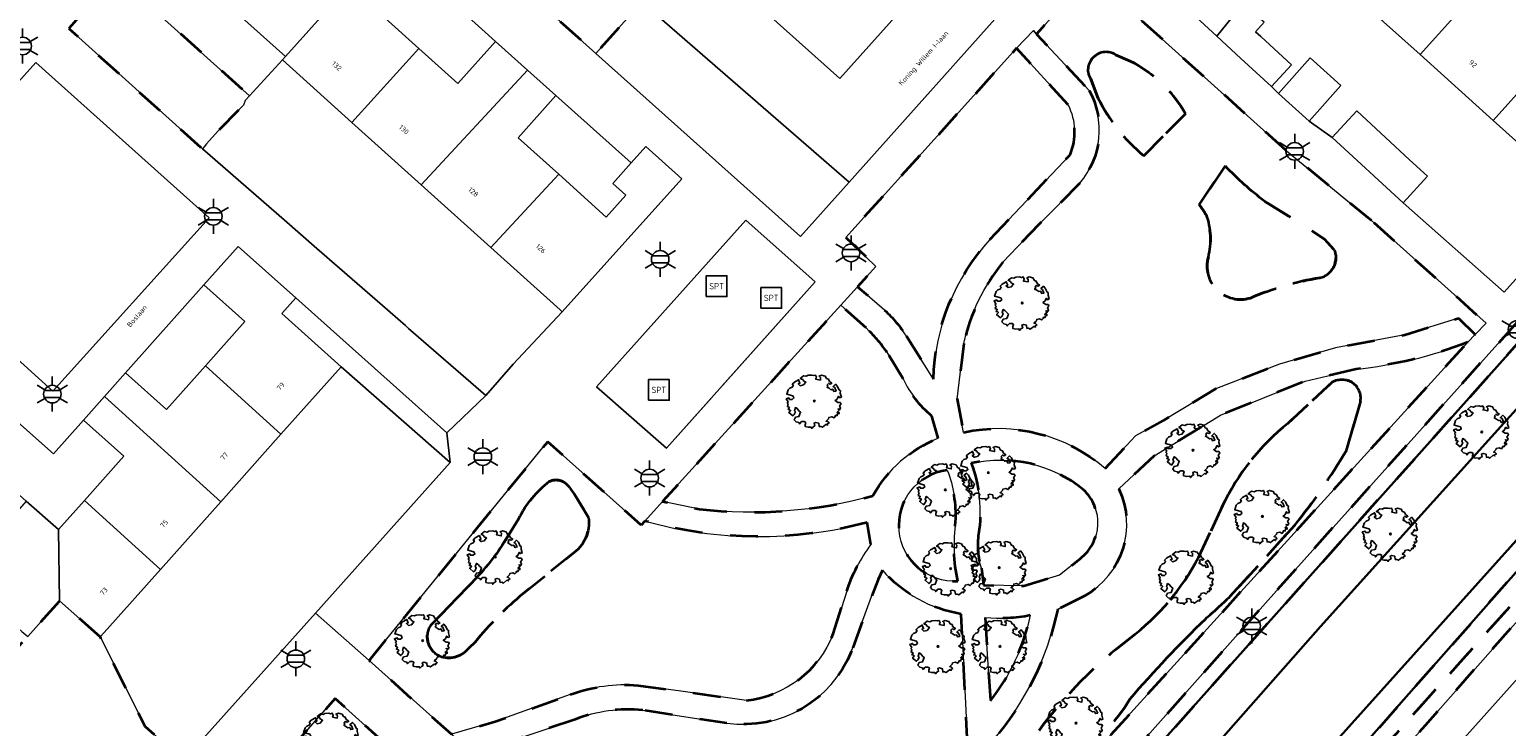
# Model space of a CAD drawing. Extents: x 105780 to 185197, y 477999 to 525027.
# Tile 220 of 256: x 108578 to 108685, y 479570 to 479620. Entities that reach past the tile are written whole.
import ezdxf
from ezdxf.enums import TextEntityAlignment as Align

# ---------------------------------------------------------------- set-up
doc = ezdxf.new("R2010")
doc.units = 0
doc.linetypes.add('XX-HIDDEN', pattern=[4, 2, -2])
for name, color, linetype, lineweight in [('B-GV-GR-BOOM-S', 252, 'Continuous', 25), ('B-GV-GR-MATERIAALGRENS-G', 252, 'XX-HIDDEN', 35), ('B-RO-IE-MEUBILAIR_WEGMEUBILAIR-S', 252, 'Continuous', 25), ('B-RO-IE-TERREINAFSCHEIDING_KUNSTMATIG_HEKWERK-G', 252, 'IE-TERREINAFSCHEIDING-KUNSTMATIG', 18), ('B-WE-GW-WATERGANG_SLOOT_INSTEEK-G', 252, 'Continuous', 30), ('B-XX-KG-KADASTRAAL_BEBOUWING-G', 252, 'Continuous', 20), ('B1-WE-OG-BEBOUWING-T18', 7, 'Continuous', 18), ('B1-WE-OG-TERREIN_ERF-GV', 252, 'Continuous', 18), ('B1-WE-OG-TOPOGRAFIE-T18', 10, 'Continuous', 18), ('B1-WE-VH-VERHARDING_ASFALT-GV', 252, 'Continuous', 18), ('B1-WE-VH-VERHARDING_BETONSTRAATSTEEN-GV', 252, 'Continuous', 18), ('B1-WE-VH-VERHARDING_TEGEL-GV', 252, 'Continuous', 18), ('B1-WE-VH-VERHARDING_TEGEL_RUBBER-GV', 252, 'Continuous', 18)]:
    doc.layers.add(name, color=color, linetype=linetype, lineweight=lineweight)
doc.styles.add('NLCS-ISO', font='NLCS-ISO.ttf')
doc.styles.add('NLCS-ISO-M200-T18', font='NLCS-ISO.ttf', dxfattribs={"height": 0.36})
doc.linetypes.add('IE-TERREINAFSCHEIDING-KUNSTMATIG', pattern='A,4,[82,NLCS.SHX,S=0.75,R=90,X=0,Y=0],4,-2', length=10)

# ---------------------------------------------------------------- blocks, each defined once
blk = doc.blocks.new('B-SIE-WEG_LICHTMAST-SO')
at = {"ltscale": 0.1}
for p, q in [((0, 1.27), (0, 2.53)), ((-1.1, 0.63), (-2.19, 1.27)), ((1.1, 0.63), (2.19, 1.27)), ((-1.1, -0.63), (-2.19, -1.27)), ((0, -1.27), (0, -2.53)), ((1.1, -0.63), (2.19, -1.27))]:
    blk.add_line(p, q, dxfattribs=at)
at = {"flags": 128}
for points in [[(-1.16, 0.5), (1.16, 0.5)], [(-1.16, -0.5), (1.16, -0.5)]]:
    blk.add_lwpolyline(points, dxfattribs=at)
at = {"ltscale": 0.1}
blk.add_circle((0, 0), 1.27, dxfattribs=at)
at = {"style": 'NLCS-ISO'}
blk.add_attdef('TYPE', text='', height=1.8, dxfattribs=at).set_placement((0, 2.53), align=Align.BOTTOM_CENTER)
blk = doc.blocks.new('SIE-WEG_SPEELTOESTEL-SO')
at = {"flags": 128}
blk.add_lwpolyline([(-0.75, -0.75), (0.75, -0.75), (0.75, 0.75), (-0.75, 0.75)], close=True, dxfattribs=at)
at = {"style": 'NLCS-ISO'}
blk.add_text('SPT', height=0.45, dxfattribs=at).set_placement((0, 0), align=Align.MIDDLE_CENTER)
blk = doc.blocks.new('B-SGR-BOOM_06')
at = {"linetype": 'Continuous', "flags": 128}
blk.add_lwpolyline([(1.08, 1.41), (1.01, 1.58), (0.88, 1.63), (0.78, 1.81), (0.51, 1.88), (0.34, 1.81), (0.44, 1.71), (0.43, 1.52), (0.09, 1.59), (0.14, 1.73), (0.07, 1.88), (-0.06, 1.84), (-0.19, 1.88), (-0.46, 1.86), (-0.6, 1.79), (-0.78, 1.83), (-1.02, 1.64), (-0.85, 1.56), (-0.8, 1.46), (-0.63, 1.37), (-0.8, 1.16), (-1.02, 1.11), (-1.17, 1.24), (-1.05, 1.29), (-1.15, 1.54), (-1.45, 1.37), (-1.6, 1.21), (-1.52, 1.14), (-1.6, 1.01), (-1.77, 0.94), (-1.89, 0.82), (-2, 0.49), (-1.55, 0.37), (-1.48, 0.22), (-1.6, 0.12), (-1.8, 0.12), (-1.84, 0.22), (-2.04, 0.15), (-1.9, -0.07), (-1.97, -0.15), (-1.89, -0.22), (-1.95, -0.4), (-1.81, -0.47), (-1.89, -0.62), (-1.77, -0.64), (-1.72, -0.68), (-1.85, -0.84), (-1.57, -1.07), (-1.47, -0.97), (-1.38, -0.79), (-1.45, -0.7), (-1.37, -0.47), (-1.25, -0.54), (-1.12, -0.7), (-1, -0.8), (-1.12, -1.12), (-1.37, -1.17), (-1.47, -1.36), (-1.33, -1.51), (-1.13, -1.56), (-1.11, -1.61), (-1.08, -1.66), (-0.93, -1.49), (-0.73, -1.49), (-0.63, -1.56), (-0.68, -1.71), (-0.68, -1.84), (-0.46, -1.89), (-0.24, -1.88), (-0.19, -1.98), (-0.09, -1.86), (0.04, -1.79), (-0.02, -1.6), (0.11, -1.56), (0.31, -1.61), (0.34, -1.84), (0.46, -1.83), (0.58, -1.89), (0.83, -1.69), (0.95, -1.74), (0.93, -1.66), (1.06, -1.59), (0.96, -1.49), (0.85, -1.46), (1.03, -1.29), (1.05, -1.19), (1.26, -1.14), (1.42, -1.22), (1.51, -1.12), (1.51, -1.05), (1.65, -1.05), (1.65, -0.95), (1.78, -0.91), (1.78, -0.82), (1.63, -0.82), (1.82, -0.64), (1.7, -0.57), (1.85, -0.62), (1.9, -0.5), (1.82, -0.37), (1.93, -0.18), (1.87, -0.1), (1.7, -0.1), (1.5, 0.03), (1.63, 0.12), (1.75, 0.34), (1.82, 0.24), (1.95, 0.29), (1.87, 0.57), (1.88, 0.75), (1.8, 0.79), (1.67, 1.06), (1.53, 1.21), (1.35, 1.04), (1.47, 0.97), (1.57, 0.72), (1.41, 0.69), (1.33, 0.85), (1.2, 0.82), (1.06, 0.92), (0.9, 1.01), (0.98, 1.07), (0.93, 1.17), (1.01, 1.27), (1.15, 1.22), (1.26, 1.29)], close=True, dxfattribs=at)
blk.add_circle((0, 0), 0.06)
at = {"style": 'NLCS-ISO'}
blk.add_attdef('SOORT', text='', height=0.3, dxfattribs=at).set_placement((0, -0.36), align=Align.TOP_CENTER)

msp = doc.modelspace()

# ---------------------------------------------------------------- linework, layer by layer
at = {"layer": 'B-GV-GR-MATERIAALGRENS-G', "flags": 128}
for points in [[(108622.114, 479622.724), (108618.507, 479625.902), (108615.2, 479622.218), (108619.458, 479618.407), (108622.344, 479621.619)], [(108675.595, 479606.318), (108669.443, 479611.351), (108655.233, 479624.13), (108651.355, 479619.806), (108655.159, 479615.725)], [(108653.626, 479614.674), (108649.909, 479618.789), (108637.975, 479605.581), (108637.536, 479605.099), (108639.729, 479602.999), (108638.396, 479601.531), (108640.34, 479599.841)], [(108658.134, 479617.855), (108657.069, 479618.311)], [(108657.069, 479618.311), (108658.134, 479617.855)], [(108655.242, 479616.618), (108655.814, 479615.155)], [(108655.814, 479615.155), (108655.242, 479616.618)], [(108659.106, 479611.008), (108662.128, 479614.03)], [(108662.128, 479614.03), (108659.106, 479611.008)], [(108647.974, 479604.938), (108653.774, 479611.076)], [(108664.988, 479610.282), (108663.123, 479607.459)], [(108663.123, 479607.459), (108664.988, 479610.282)], [(108654.489, 479609.028), (108651.529, 479606.043), (108648.918, 479603.318)], [(108672.902, 479604.165), (108672.195, 479604.96), (108670.854, 479605.85), (108667.879, 479607.699)], [(108667.879, 479607.699), (108670.854, 479605.85), (108672.195, 479604.96), (108672.902, 479604.165)], [(108656.317, 479588.382), (108658.522, 479590.748), (108660.534, 479591.861), (108664.372, 479594.181), (108668.94, 479595.932), (108672.974, 479597.106), (108678.008, 479598.051), (108681.899, 479599.245), (108683.093, 479598.071), (108683.883, 479598.886), (108675.595, 479606.318)], [(108639.01, 479598.547), (108637.178, 479600.19), (108624.281, 479585.986), (108626.948, 479585.451)], [(108641.942, 479597.948), (108643.894, 479594.854)], [(108646.953, 479560.644), (108642.61, 479555.078), (108643.407, 479554.368), (108644.01, 479555.045), (108648.997, 479560.637), (108650.645, 479562.446), (108682.551, 479597.512)], [(108646.079, 479597.428), (108645.608, 479593.399), (108646.063, 479590.999)], [(108641.697, 479594.867), (108640.522, 479596.789)], [(108674.472, 479595.567), (108670.782, 479594.697), (108664.664, 479592.251), (108659.852, 479589.289), (108657.312, 479586.911)], [(108669.534, 479591.649), (108672.767, 479594.644)], [(108672.767, 479594.644), (108669.534, 479591.649)], [(108674.795, 479593.255), (108673.781, 479589.688)], [(108673.781, 479589.688), (108674.795, 479593.255)], [(108644.234, 479590.568), (108643.781, 479592.168)], [(108623.006, 479584.582), (108622.733, 479584.281), (108615.981, 479590.313), (108615.618, 479589.913), (108603.04, 479574.492), (108608.995, 479569.166), (108612.161, 479570.084), (108617.606, 479572.041)], [(108617.487, 479587.075), (108618.013, 479586.366), (108618.931, 479584.84)], [(108618.931, 479584.84), (108618.013, 479586.366), (108617.487, 479587.075)], [(108663.059, 479581.949), (108664.808, 479585.672)], [(108664.808, 479585.672), (108663.059, 479581.949)], [(108612.679, 479582.83), (108613.887, 479584.771)], [(108613.887, 479584.771), (108612.679, 479582.83)], [(108639.362, 479582.898), (108639.08, 479584.474)], [(108670.047, 479584.289), (108665.34, 479579.116)], [(108665.34, 479579.116), (108670.047, 479584.289)], [(108617.76, 479582.21), (108614.2, 479579.343)], [(108614.2, 479579.343), (108617.76, 479582.21)], [(108647.357, 479581.173), (108647.498, 479579.936), (108650.429, 479579.9), (108653.013, 479580.67), (108654.525, 479581.869)], [(108640.188, 479581.02), (108639.892, 479580.366), (108639.4, 479579.13), (108637.963, 479575.173)], [(108607.502, 479577.063), (108610.16, 479579.79)], [(108610.16, 479579.79), (108607.502, 479577.063)], [(108636.619, 479576.419), (108637.608, 479579.5)], [(108654.853, 479579.185), (108652.879, 479578.202)], [(108646.346, 479568.391), (108645.89, 479577.854)], [(108647.622, 479577.615), (108648.014, 479571.588)], [(108610.708, 479575.833), (108610.291, 479575.421)], [(108610.291, 479575.421), (108610.708, 479575.833)], [(108622.521, 479572.699), (108625.424, 479572.301), (108630.349, 479571.613)], [(108628.945, 479569.963), (108622.853, 479570.895)], [(108617.958, 479570.237), (108610.569, 479567.759), (108632.243, 479548.339), (108632.718, 479547.993), (108640.624, 479556.693), (108641.214, 479556.322), (108644.856, 479560.645), (108645.67, 479561.875)]]:
    msp.add_lwpolyline(points, dxfattribs=at)
for points in [[(108584.719, 479624.05), (108584.196, 479623.459), (108581.313, 479620.203), (108590.974, 479611.5), (108591.28, 479611.853), (108592.11, 479612.796), (108593.782, 479614.497), (108593.953, 479614.671), (108594.079, 479615.005), (108594.388, 479615.341)], [(108714.008, 479608.89), (108703.422, 479618.229), (108702.75, 479617.481), (108700.2, 479614.639), (108670.085, 479581.089), (108662.809, 479572.9), (108645.758, 479553.708), (108646.504, 479553.042), (108701.456, 479614.528), (108703.501, 479616.817), (108712.584, 479608.788), (108696.127, 479590.166), (108674.905, 479566.438), (108669.994, 479560.947), (108646.88, 479535.102), (108646.395, 479534.533), (108646.545, 479534.402), (108646.376, 479534.208), (108646.948, 479533.683), (108648.085, 479534.946), (108679.49, 479569.83)], [(108696.127, 479590.166), (108695.026, 479591.07), (108673.985, 479567.193), (108674.905, 479566.438)], [(108583.584, 479576.199), (108580.647, 479578.818), (108578.334, 479576.226), (108572.148, 479569.494), (108582.818, 479559.69), (108589.601, 479567.258), (108589.334, 479567.497), (108586.833, 479569.726)], [(108607.215, 479565.763), (108600.593, 479571.76), (108594.167, 479564.461), (108600.842, 479558.647), (108602.256, 479560.193)]]:
    msp.add_lwpolyline(points, close=True, dxfattribs=at)
for points in [[(108657.069, 479618.311, 0.767037), (108655.242, 479616.618)], [(108655.242, 479616.618, -0.767037), (108657.069, 479618.311)], [(108662.128, 479614.03, 0.1469502), (108658.134, 479617.855)], [(108658.134, 479617.855, -0.1469502), (108662.128, 479614.03)], [(108655.159, 479615.725, -0.3087966), (108654.489, 479609.028)], [(108653.774, 479611.076, 0.2212256), (108653.626, 479614.674)], [(108655.814, 479615.155, 0.1039447), (108659.106, 479611.008)], [(108659.106, 479611.008, -0.1039447), (108655.814, 479615.155)], [(108667.879, 479607.699, -0.0427356), (108664.988, 479610.282)], [(108664.988, 479610.282, 0.0427356), (108667.879, 479607.699)], [(108663.123, 479607.459, -0.0270301), (108663.616, 479606.739)], [(108663.616, 479606.739, 0.0270301), (108663.123, 479607.459)], [(108663.616, 479606.739, -0.1496887), (108663.783, 479603.673)], [(108663.783, 479603.673, 0.1496887), (108663.616, 479606.739)], [(108643.894, 479594.854, -0.1832708), (108647.974, 479604.938)], [(108671.855, 479602.175, 0.4599213), (108672.902, 479604.165)], [(108672.902, 479604.165, -0.4599213), (108671.855, 479602.175)], [(108648.918, 479603.318, 0.1156035), (108646.079, 479597.428)], [(108663.783, 479603.673, 0.5958047), (108666.823, 479600.711)], [(108666.823, 479600.711, -0.5958047), (108663.783, 479603.673)], [(108666.823, 479600.711, -0.0600232), (108671.855, 479602.175)], [(108671.855, 479602.175, 0.0600232), (108666.823, 479600.711)], [(108640.34, 479599.841, -0.0626317), (108641.942, 479597.948)], [(108640.522, 479596.789, 0.0556645), (108639.01, 479598.547)], [(108682.551, 479597.512, -0.0666947), (108674.472, 479595.567)], [(108643.781, 479592.168, -0.1105731), (108641.697, 479594.867)], [(108672.767, 479594.644, -0.6299991), (108674.795, 479593.255)], [(108674.795, 479593.255, 0.6299991), (108672.767, 479594.644)], [(108646.063, 479590.999, -0.2361058), (108656.317, 479588.382)], [(108664.808, 479585.672, -0.1127713), (108669.534, 479591.649)], [(108669.534, 479591.649, 0.1127713), (108664.808, 479585.672)], [(108639.512, 479586.411, -0.1751327), (108644.234, 479590.568)], [(108654.755, 479586.847, 0.2275951), (108646.613, 479588.77)], [(108673.781, 479589.688, -0.0321121), (108670.047, 479584.289)], [(108670.047, 479584.289, 0.0321121), (108673.781, 479589.688)], [(108644.88, 479588.273, 0.9618296), (108645.649, 479580.231)], [(108645.494, 479584.531, 0.1063899), (108644.88, 479588.273)], [(108646.613, 479588.77, -0.1334883), (108647.15, 479583.639)], [(108613.887, 479584.771, -0.1129774), (108616.08, 479587.437)], [(108616.08, 479587.437, 0.1129774), (108613.887, 479584.771)], [(108616.08, 479587.437, -0.3711218), (108617.487, 479587.075)], [(108617.487, 479587.075, 0.3711218), (108616.08, 479587.437)], [(108654.525, 479581.869, 0.4543946), (108654.755, 479586.847)], [(108657.312, 479586.911, -0.3912707), (108654.853, 479579.185)], [(108626.948, 479585.451, 0.0974241), (108639.512, 479586.411)], [(108618.931, 479584.84, -0.2839457), (108617.76, 479582.21)], [(108617.76, 479582.21, 0.2839457), (108618.931, 479584.84)], [(108639.08, 479584.474, -0.1322632), (108623.006, 479584.582)], [(108645.649, 479580.231, -0.0867488), (108645.494, 479584.531)], [(108647.15, 479583.639, 0.1098693), (108647.357, 479581.173)], [(108610.16, 479579.79, 0.0490998), (108612.679, 479582.83)], [(108612.679, 479582.83, -0.0490998), (108610.16, 479579.79)], [(108637.608, 479579.5, -0.0830422), (108639.362, 479582.898)], [(108658.127, 479576.122, 0.1108821), (108663.059, 479581.949)], [(108663.059, 479581.949, -0.1108821), (108658.127, 479576.122)], [(108645.89, 479577.854, -0.1704891), (108640.188, 479581.02)], [(108614.2, 479579.343, 0.047986), (108610.708, 479575.833)], [(108610.708, 479575.833, -0.047986), (108614.2, 479579.343)], [(108652.879, 479578.202, -0.1269606), (108648.15, 479568.677)], [(108665.34, 479579.116, -0.0114977), (108663.569, 479577.498)], [(108663.569, 479577.498, 0.0114977), (108665.34, 479579.116)], [(108650.895, 479577.765, -0.0782055), (108647.622, 479577.615)], [(108648.014, 479571.588, 0.1148003), (108650.895, 479577.765)], [(108663.569, 479577.498, 0.0239161), (108658.11, 479571.708)], [(108658.11, 479571.708, -0.0239161), (108663.569, 479577.498)], [(108608.265, 479574.76, -0.4807089), (108607.502, 479577.063)], [(108607.502, 479577.063, 0.4807089), (108608.265, 479574.76)], [(108630.349, 479571.613, 0.2825963), (108636.619, 479576.419)], [(108651.528, 479569.433, -0.0726979), (108658.127, 479576.122)], [(108658.127, 479576.122, 0.0726979), (108651.528, 479569.433)], [(108610.291, 479575.421, -0.301675), (108608.265, 479574.76)], [(108608.265, 479574.76, 0.301675), (108610.291, 479575.421)], [(108637.963, 479575.173, -0.3448298), (108628.945, 479569.963)], [(108617.606, 479572.041, -0.1045828), (108622.521, 479572.699)], [(108622.853, 479570.895, 0.125848), (108617.958, 479570.237)], [(108658.11, 479571.708, -0.1434181), (108653.895, 479567.723)], [(108653.895, 479567.723, 0.1434181), (108658.11, 479571.708)]]:
    msp.add_lwpolyline(points, format="xyb", dxfattribs=at)
at = {"layer": 'B-RO-IE-TERREINAFSCHEIDING_KUNSTMATIG_HEKWERK-G', "flags": 128}
msp.add_lwpolyline([(108627.86, 479593.537), (108624.562, 479589.845), (108619.494, 479594.29), (108630.311, 479606.352), (108635.316, 479601.882), (108628.569, 479594.33)], dxfattribs=at)
at = {"layer": 'B-WE-GW-WATERGANG_SLOOT_INSTEEK-G', "flags": 128}
for points in [[(108701.456, 479614.528), (108646.504, 479553.042), (108648.221, 479551.583), (108643.081, 479545.647), (108639.866, 479542.081), (108639.985, 479541.922), (108639.185, 479540.908), (108637.061, 479538.546), (108637.47, 479538.181), (108639.389, 479540.683), (108651.372, 479553.694), (108671.908, 479576.948), (108702.184, 479610.512)], [(108702.184, 479610.512), (108671.908, 479576.948), (108651.372, 479553.694), (108639.389, 479540.683), (108637.47, 479538.181), (108623.449, 479522.581), (108605.654, 479502.782), (108589.824, 479485.092), (108573.526, 479466.879)], [(108587.567, 479473.078), (108616.317, 479505.572), (108642.043, 479534.094), (108644.241, 479536.424), (108672.679, 479568.266), (108693.945, 479591.958)]]:
    msp.add_lwpolyline(points, dxfattribs=at)
msp.add_lwpolyline([(108695.026, 479591.07), (108693.945, 479591.958), (108672.679, 479568.266), (108673.985, 479567.193)], close=True, dxfattribs=at)
at = {"layer": 'B-XX-KG-KADASTRAAL_BEBOUWING-G', "flags": 128}
for points in [[(108678.038, 479629.048), (108678.661, 479628.489), (108673.802, 479623.069), (108679.104, 479618.317), (108683.986, 479623.762), (108681.563, 479625.934), (108684.177, 479628.85), (108680.675, 479631.989)], [(108689.287, 479619.009), (108683.986, 479623.762), (108679.104, 479618.317), (108684.405, 479613.564)], [(108606.632, 479618.765), (108604.198, 479620.953), (108599.518, 479620.994), (108596.983, 479618.174), (108596.765, 479617.931), (108601.792, 479613.413)], [(108667.579, 479619.629), (108667.202, 479619.974), (108667.826, 479620.656), (108666.256, 479621.947), (108664.389, 479619.655), (108666.127, 479618.044), (108668.357, 479616.002), (108669.809, 479617.587)], [(108614.504, 479617.198), (108612.194, 479619.274), (108609.456, 479616.227), (108606.632, 479618.765), (108601.792, 479613.413), (108606.82, 479608.895)], [(108689.287, 479619.009), (108684.405, 479613.564), (108689.706, 479608.811), (108693.519, 479613.065), (108694.825, 479611.894), (108698.584, 479616.087), (108695.695, 479618.677), (108693.004, 479615.676)], [(108668.857, 479615.505), (108671.075, 479613.515), (108673.379, 479616.083), (108671.161, 479618.073)], [(108616.56, 479615.35), (108614.504, 479617.198), (108606.82, 479608.895), (108611.847, 479604.377), (108616.768, 479609.659), (108613.824, 479612.305)], [(108674.53, 479614.255), (108672.742, 479612.325), (108677.883, 479607.593), (108679.637, 479609.521), (108678.352, 479610.712)], [(108622.018, 479610.486), (108620.675, 479608.991), (108621.618, 479608.144), (108620.204, 479606.571), (108616.768, 479609.659), (108611.847, 479604.377), (108616.874, 479599.859), (108617.027, 479599.721), (108625.667, 479609.334), (108623.076, 479611.663)], [(108591.089, 479601.669), (108594.055, 479599.023), (108591.193, 479595.814), (108596.662, 479590.859), (108601.022, 479595.746), (108596.722, 479599.582), (108597.735, 479600.717), (108593.562, 479604.44)], [(108591.193, 479595.814), (108588.373, 479592.653), (108585.409, 479595.297), (108583.89, 479593.594), (108592.303, 479585.973), (108596.662, 479590.859)], [(108583.89, 479593.594), (108582.37, 479591.89), (108585.296, 479589.279), (108582.437, 479586.074), (108587.943, 479581.086), (108592.303, 479585.973)], [(108580.552, 479583.961), (108578.235, 479586.028), (108573.448, 479580.584), (108577.915, 479576.599), (108578.334, 479576.226), (108580.647, 479578.818)], [(108582.437, 479586.074), (108580.552, 479583.961), (108580.647, 479578.818), (108583.584, 479576.199), (108583.872, 479576.522), (108587.943, 479581.086)]]:
    msp.add_lwpolyline(points, close=True, dxfattribs=at)
at = {"layer": 'B1-WE-OG-TERREIN_ERF-GV', "flags": 128}
for points in [[(108616.846, 479629.002), (108613.852, 479631.694), (108611.132, 479628.668), (108606.666, 479623.699), (108604.198, 479620.953), (108606.632, 479618.765), (108609.456, 479616.227), (108612.194, 479619.274), (108609.974, 479621.269)], [(108587.257, 479626.916), (108584.719, 479624.05), (108594.388, 479615.341), (108596.765, 479617.931), (108596.983, 479618.174)], [(108606.82, 479608.895), (108601.792, 479613.413), (108596.765, 479617.931), (108594.388, 479615.341), (108594.079, 479615.005), (108593.953, 479614.671), (108593.782, 479614.497), (108592.11, 479612.796), (108591.28, 479611.853), (108590.974, 479611.5), (108596.887, 479606.359), (108599.26, 479604.297), (108603.452, 479600.652), (108605.678, 479598.717), (108605.905, 479598.52), (108611.49, 479593.665), (108613.458, 479595.929), (108617.027, 479599.721), (108616.874, 479599.859), (108611.847, 479604.377)], [(108616.56, 479615.35), (108613.824, 479612.305), (108616.768, 479609.659), (108620.204, 479606.571), (108621.618, 479608.144), (108620.675, 479608.991), (108622.018, 479610.486)], [(108594.055, 479599.023), (108591.089, 479601.669), (108585.409, 479595.297), (108588.373, 479592.653), (108591.193, 479595.814)], [(108597.735, 479600.717), (108596.722, 479599.582), (108601.022, 479595.746), (108608.917, 479588.81), (108608.679, 479590.952)], [(108608.917, 479588.81), (108601.022, 479595.746), (108596.662, 479590.859), (108592.303, 479585.973), (108587.943, 479581.086), (108583.872, 479576.522), (108583.584, 479576.199), (108586.833, 479569.726), (108589.334, 479567.497), (108589.601, 479567.258), (108599.162, 479577.925)], [(108585.296, 479589.279), (108582.37, 479591.89), (108580.192, 479589.448), (108577.616, 479591.746), (108575.05, 479588.869), (108578.235, 479586.028), (108580.552, 479583.961), (108582.437, 479586.074)]]:
    msp.add_lwpolyline(points, close=True, dxfattribs=at)
for points in [[(108587.257, 479626.916), (108596.983, 479618.174), (108599.518, 479620.994)], [(108659.606, 479624.087), (108664.389, 479619.655), (108666.256, 479621.947)], [(108689.706, 479608.811), (108684.405, 479613.564), (108679.104, 479618.317), (108673.802, 479623.069)], [(108667.826, 479620.656), (108667.202, 479619.974), (108667.579, 479619.629), (108669.809, 479617.587), (108668.357, 479616.002), (108668.857, 479615.505), (108671.161, 479618.073), (108673.379, 479616.083), (108671.075, 479613.515), (108672.742, 479612.325), (108674.53, 479614.255), (108678.352, 479610.712), (108679.637, 479609.521), (108677.883, 479607.593), (108685.184, 479601.139), (108694.825, 479611.894)]]:
    msp.add_lwpolyline(points, dxfattribs=at)
at = {"layer": 'B1-WE-VH-VERHARDING_ASFALT-GV', "flags": 128}
msp.add_lwpolyline([(108661.629, 479545.746), (108678.826, 479565.007), (108716.297, 479606.859), (108717.99, 479608.75), (108715.659, 479610.776), (108714.008, 479608.89), (108679.49, 479569.83), (108648.085, 479534.946), (108650.256, 479533.008)], close=True, dxfattribs=at)
at = {"layer": 'B1-WE-VH-VERHARDING_BETONSTRAATSTEEN-GV', "flags": 128}
for points in [[(108633.867, 479635.822), (108622.114, 479622.724), (108622.223, 479622.628), (108637.781, 479609.082), (108650.158, 479622.949)], [(108622.344, 479621.619), (108619.458, 479618.407), (108634.272, 479605.151), (108637.781, 479609.082), (108622.223, 479622.628)], [(108655.159, 479615.725), (108651.355, 479619.806), (108651.118, 479620.061), (108649.909, 479618.789), (108653.626, 479614.674)], [(108653.774, 479611.076), (108647.974, 479604.938)], [(108648.918, 479603.318), (108651.529, 479606.043), (108654.489, 479609.028)], [(108640.34, 479599.841), (108638.396, 479601.531), (108637.178, 479600.19), (108639.01, 479598.547)], [(108682.551, 479597.512), (108683.093, 479598.071), (108681.899, 479599.245), (108678.008, 479598.051), (108672.974, 479597.106), (108668.94, 479595.932), (108664.372, 479594.181), (108660.534, 479591.861), (108658.522, 479590.748), (108656.317, 479588.382)], [(108643.894, 479594.854), (108641.942, 479597.948)], [(108646.063, 479590.999), (108645.608, 479593.399), (108646.079, 479597.428)], [(108640.522, 479596.789), (108641.697, 479594.867)], [(108657.312, 479586.911), (108659.852, 479589.289), (108664.664, 479592.251), (108670.782, 479594.697), (108674.472, 479595.567)], [(108643.781, 479592.168), (108644.234, 479590.568)], [(108626.948, 479585.451), (108624.281, 479585.986), (108623.006, 479584.582)], [(108639.08, 479584.474), (108639.362, 479582.898)], [(108654.525, 479581.869), (108653.013, 479580.67), (108650.429, 479579.9), (108647.498, 479579.936), (108647.357, 479581.173)], [(108637.963, 479575.173), (108639.4, 479579.13), (108639.892, 479580.366), (108640.188, 479581.02)], [(108637.608, 479579.5), (108636.619, 479576.419)], [(108652.879, 479578.202), (108654.853, 479579.185)], [(108645.89, 479577.854), (108646.346, 479568.391), (108646.423, 479564.983)], [(108648.014, 479571.588), (108647.622, 479577.615)], [(108617.606, 479572.041), (108612.161, 479570.084), (108608.995, 479569.166), (108610.569, 479567.759), (108617.958, 479570.237)], [(108630.349, 479571.613), (108625.424, 479572.301), (108622.521, 479572.699)], [(108622.853, 479570.895), (108628.945, 479569.963)]]:
    msp.add_lwpolyline(points, dxfattribs=at)
for points in [[(108634.674, 479628.898), (108629.643, 479623.292), (108637.122, 479616.591), (108642.153, 479622.197)], [(108642.153, 479622.197), (108637.122, 479616.591), (108629.643, 479623.292), (108634.674, 479628.898)], [(108567.672, 479605.259), (108580.146, 479593.981), (108591.479, 479606.506), (108578.911, 479617.738)]]:
    msp.add_lwpolyline(points, close=True, dxfattribs=at)
at = {"layer": 'B1-WE-VH-VERHARDING_BETONSTRAATSTEEN-GV'}
for points in [[(108654.489, 479609.028, 0.3087966), (108655.159, 479615.725)], [(108653.626, 479614.674, -0.2212256), (108653.774, 479611.076)], [(108647.974, 479604.938, 0.1832708), (108643.894, 479594.854)], [(108646.079, 479597.428, -0.1156035), (108648.918, 479603.318)], [(108641.942, 479597.948, 0.0626317), (108640.34, 479599.841)], [(108639.01, 479598.547, -0.0556645), (108640.522, 479596.789)], [(108674.472, 479595.567, 0.0666947), (108682.551, 479597.512)], [(108641.697, 479594.867, 0.1105731), (108643.781, 479592.168)], [(108656.317, 479588.382, 0.2361058), (108646.063, 479590.999)], [(108644.234, 479590.568, 0.1751327), (108639.512, 479586.411)], [(108646.613, 479588.77, -0.2275951), (108654.755, 479586.847)], [(108645.649, 479580.231, -0.9618296), (108644.88, 479588.273)], [(108644.88, 479588.273, -0.1063899), (108645.494, 479584.531)], [(108647.15, 479583.639, 0.1334883), (108646.613, 479588.77)], [(108654.755, 479586.847, -0.4543946), (108654.525, 479581.869)], [(108654.853, 479579.185, 0.3912707), (108657.312, 479586.911)], [(108639.512, 479586.411, -0.0974241), (108626.948, 479585.451)], [(108623.006, 479584.582, 0.1322632), (108639.08, 479584.474)], [(108645.494, 479584.531, 0.0867488), (108645.649, 479580.231)], [(108647.357, 479581.173, -0.1098693), (108647.15, 479583.639)], [(108639.362, 479582.898, 0.0830422), (108637.608, 479579.5)], [(108640.188, 479581.02, 0.1704891), (108645.89, 479577.854)], [(108648.15, 479568.677, 0.1269606), (108652.879, 479578.202)], [(108647.622, 479577.615, 0.0782055), (108650.895, 479577.765)], [(108650.895, 479577.765, -0.1148003), (108648.014, 479571.588)], [(108636.619, 479576.419, -0.2825963), (108630.349, 479571.613)], [(108628.945, 479569.963, 0.3448298), (108637.963, 479575.173)], [(108622.521, 479572.699, 0.1045828), (108617.606, 479572.041)], [(108617.958, 479570.237, -0.125848), (108622.853, 479570.895)]]:
    msp.add_lwpolyline(points, format="xyb", dxfattribs=at)
at = {"layer": 'B1-WE-VH-VERHARDING_TEGEL-GV', "flags": 128}
for points in [[(108650.158, 479622.949), (108637.781, 479609.082), (108634.272, 479605.151), (108619.458, 479618.407), (108615.2, 479622.218), (108618.507, 479625.902), (108630.129, 479638.853), (108634.157, 479643.341), (108637.892, 479639.995), (108648.883, 479630.148), (108650.997, 479630.373)], [(108637.178, 479600.19), (108638.396, 479601.531), (108639.729, 479602.999), (108637.536, 479605.099), (108637.975, 479605.581), (108649.909, 479618.789), (108651.118, 479620.061), (108651.355, 479619.806), (108655.233, 479624.13), (108657.389, 479626.14), (108658.694, 479627.549), (108661.631, 479630.825), (108663.2, 479632.575), (108668.059, 479637.994), (108667.206, 479639.047), (108655.263, 479625.791), (108653.809, 479624.362)], [(108655.233, 479624.13), (108669.443, 479611.351), (108675.595, 479606.318), (108683.883, 479598.886), (108683.093, 479598.071), (108682.551, 479597.512), (108650.645, 479562.446), (108648.997, 479560.637), (108644.01, 479555.045), (108643.407, 479554.368), (108642.61, 479555.078), (108641.214, 479556.322), (108640.624, 479556.693), (108632.718, 479547.993), (108639.79, 479542.183), (108639.866, 479542.081), (108643.081, 479545.647), (108648.221, 479551.583), (108646.504, 479553.042), (108645.758, 479553.708), (108662.809, 479572.9), (108670.085, 479581.089), (108700.2, 479614.639)], [(108694.825, 479611.894), (108685.184, 479601.139), (108677.883, 479607.593), (108672.742, 479612.325), (108671.075, 479613.515), (108668.857, 479615.505), (108668.357, 479616.002), (108666.127, 479618.044), (108664.389, 479619.655), (108659.606, 479624.087)], [(108609.974, 479621.269), (108612.194, 479619.274), (108614.504, 479617.198), (108616.56, 479615.35), (108622.018, 479610.486), (108623.076, 479611.663), (108625.667, 479609.334), (108617.027, 479599.721), (108613.458, 479595.929), (108611.49, 479593.665), (108608.679, 479590.952), (108608.917, 479588.81), (108599.162, 479577.925), (108603.04, 479574.492), (108615.618, 479589.913), (108615.981, 479590.313), (108622.733, 479584.281), (108623.006, 479584.582), (108624.281, 479585.986), (108637.178, 479600.19)], [(108577.616, 479591.746), (108580.192, 479589.448), (108582.37, 479591.89), (108583.89, 479593.594), (108585.409, 479595.297), (108591.089, 479601.669), (108593.562, 479604.44), (108597.735, 479600.717), (108608.679, 479590.952), (108611.49, 479593.665), (108605.905, 479598.52), (108605.678, 479598.717), (108603.452, 479600.652), (108599.26, 479604.297), (108596.887, 479606.359), (108590.974, 479611.5), (108581.313, 479620.203)], [(108716.297, 479606.859), (108678.826, 479565.007), (108661.629, 479545.746), (108650.256, 479533.008), (108645.962, 479528.199), (108590.103, 479465.636)], [(108574.195, 479498.887), (108586.422, 479488.095), (108620.391, 479525.341), (108621.133, 479524.671), (108621.733, 479524.13), (108621.921, 479524.319), (108622.857, 479523.47), (108636.784, 479538.794), (108636.681, 479538.887), (108638.778, 479541.219), (108638.918, 479541.185), (108639.236, 479541.549), (108639.79, 479542.183), (108632.718, 479547.993), (108632.243, 479548.339), (108610.569, 479567.759), (108608.995, 479569.166), (108603.04, 479574.492), (108599.162, 479577.925), (108589.601, 479567.258), (108582.818, 479559.69), (108572.148, 479569.494)], [(108607.891, 479552.286), (108604.555, 479555.297), (108600.842, 479558.647), (108594.167, 479564.461), (108600.593, 479571.76), (108607.215, 479565.763), (108610.951, 479562.442), (108630.738, 479544.849), (108627.285, 479540.946), (108624.132, 479537.381), (108624.101, 479537.346), (108623.148, 479536.303), (108621.041, 479533.948), (108618.934, 479531.593), (108616.827, 479529.239), (108619.344, 479526.988), (108592.96, 479497.487), (108586.759, 479490.553), (108579.393, 479497.121), (108575.617, 479500.484)]]:
    msp.add_lwpolyline(points, dxfattribs=at)
for points in [[(108580.146, 479593.981), (108567.672, 479605.259), (108578.911, 479617.738), (108591.479, 479606.506)], [(108624.562, 479589.845), (108619.494, 479594.29), (108630.311, 479606.352), (108635.316, 479601.882)]]:
    msp.add_lwpolyline(points, close=True, dxfattribs=at)
at = {"layer": 'B1-WE-VH-VERHARDING_TEGEL_RUBBER-GV', "flags": 128}
msp.add_lwpolyline([(108630.311, 479606.352), (108619.494, 479594.29), (108624.562, 479589.845), (108635.316, 479601.882)], close=True, dxfattribs=at)

# ---------------------------------------------------------------- block references
at = {"layer": 'B-GV-GR-BOOM-S', "linetype": 'Continuous', "lineweight": 0}
for p in [(108650.312, 479600.354), (108635.272, 479593.263), (108683.571, 479591.029), (108662.674, 479589.705), (108647.865, 479588.084), (108644.742, 479586.835), (108667.696, 479584.914), (108676.964, 479583.643), (108612.18, 479581.988), (108645.133, 479581.136), (108648.646, 479581.214), (108662.205, 479580.534), (108606.914, 479575.926), (108644.222, 479575.515), (108648.698, 479575.515), (108654.203, 479569.97), (108600.307, 479568.811)]:
    msp.add_blockref('B-SGR-BOOM_06', p, dxfattribs=at)
at = {"layer": 'B-RO-IE-MEUBILAIR_WEGMEUBILAIR-S', "xscale": 0.5, "yscale": 0.5, "zscale": 0.5}
for p in [(108577.968, 479618.939), (108670.031, 479611.318), (108591.771, 479606.623), (108637.921, 479603.976), (108624.112, 479603.509), (108686.121, 479598.434), (108580.114, 479593.765), (108611.274, 479589.238), (108623.344, 479587.691), (108666.919, 479576.993), (108597.739, 479574.621)]:
    msp.add_blockref('B-SIE-WEG_LICHTMAST-SO', p, dxfattribs=at)
at = {"layer": 'B-RO-IE-MEUBILAIR_WEGMEUBILAIR-S'}
for p in [(108628.191, 479601.57), (108632.145, 479600.723), (108624.016, 479594.068)]:
    msp.add_blockref('SIE-WEG_SPEELTOESTEL-SO', p, dxfattribs=at)

# ---------------------------------------------------------------- texts
at = {"layer": 'B1-WE-OG-BEBOUWING-T18', "style": 'NLCS-ISO-M200-T18'}
for s, rotation, p in [('132', 318.2, (108600.702, 479617.496)), ('92', 319.3, (108682.93, 479617.65)), ('130', 319.3, (108605.565, 479612.897)), ('128', 319.3, (108610.592, 479608.379)), ('126', 318.2, (108615.471, 479604.288)), ('79', 48.3, (108596.639, 479594.326)), ('77', 48.2, (108592.56, 479589.273)), ('75', 48.2, (108588.2, 479584.386)), ('73', 48.2, (108583.841, 479579.5))]:
    msp.add_text(s, height=0.36, rotation=rotation, dxfattribs=at).set_placement(p, align=Align.MIDDLE)
at = {"layer": 'B1-WE-OG-TOPOGRAFIE-T18', "style": 'NLCS-ISO-M200-T18'}
for s, rotation, p in [('Koning Willem I-laan', 48.1, (108643.201, 479618.024)), ('Boslaan', 49.5, (108586.238, 479599.407))]:
    msp.add_text(s, height=0.36, rotation=rotation, dxfattribs=at).set_placement(p, align=Align.MIDDLE)

doc.saveas('drawing.dxf')
